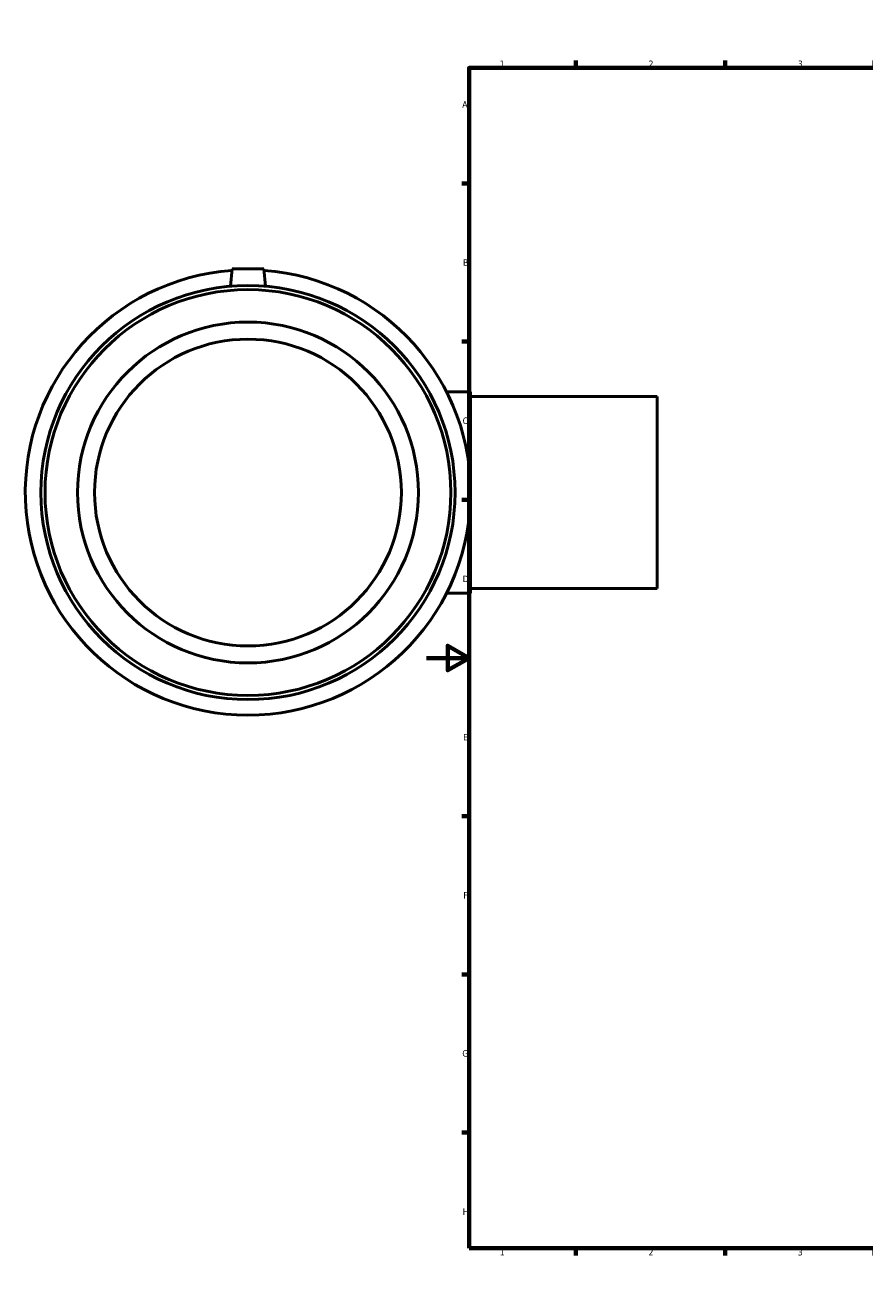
# Model space of a CAD drawing. Header units: millimetres. Extents: x -353 to 1541, y -240 to 1217.
# Tile 1 of 7: x -188 to 206, y 0 to 594. Entities that reach past the tile are written whole.
import ezdxf

# ---------------------------------------------------------------- set-up
doc = ezdxf.new("R2010")
doc.units = ezdxf.units.MM
doc.layers.add('Border (ANSI)', color=7, linetype='Continuous', lineweight=70)
doc.layers.add('Visible (ANSI)', color=7, linetype='Continuous', lineweight=50)
doc.styles.add('Note Text (ANSI)', font='tahoma.ttf')

# ---------------------------------------------------------------- blocks, each defined once
blk = doc.blocks.new('Borders Default Border')
at = {"layer": 'Border (ANSI)'}
for p, q in [((70.08, 574), (70.08, 577.45)), ((140.17, 574), (140.17, 577.45)), ((210.25, 574), (210.25, 577.45)), ((280.33, 574), (280.33, 577.45)), ((350.42, 574), (350.42, 577.45)), ((490.58, 574), (490.58, 577.45)), ((560.67, 574), (560.67, 577.45)), ((630.75, 574), (630.75, 577.45)), ((700.83, 574), (700.83, 577.45)), ((770.92, 574), (770.92, 577.45)), ((20, 519.75), (16.55, 519.75)), ((821, 519.75), (824.45, 519.75)), ((20, 445.5), (16.55, 445.5)), ((821, 445.5), (824.45, 445.5)), ((20, 371.25), (16.55, 371.25)), ((821, 371.25), (824.45, 371.25)), ((20, 222.75), (16.55, 222.75)), ((821, 222.75), (824.45, 222.75)), ((20, 148.5), (16.55, 148.5)), ((821, 148.5), (824.45, 148.5)), ((20, 74.25), (16.55, 74.25)), ((821, 74.25), (824.45, 74.25)), ((70.08, 20), (70.08, 16.55)), ((140.17, 20), (140.17, 16.55)), ((210.25, 20), (210.25, 16.55)), ((280.33, 20), (280.33, 16.55)), ((350.42, 20), (350.42, 16.55)), ((490.58, 20), (490.58, 16.55)), ((560.67, 20), (560.67, 16.55)), ((630.75, 20), (630.75, 16.55)), ((700.83, 20), (700.83, 16.55)), ((770.92, 20), (770.92, 16.55))]:
    blk.add_line(p, q, dxfattribs=at)
at = {"layer": 'Border (ANSI)', "flags": 128}
for points in [[(420.5, 594), (420.5, 574), (414.73, 584), (426.27, 584), (420.5, 574)], [(20, 20), (20, 574), (821, 574), (821, 20), (20, 20)], [(0, 297), (20, 297), (10, 302.77), (10, 291.23), (20, 297)], [(841, 297), (821, 297), (831, 302.77), (831, 291.23), (821, 297)], [(420.5, 0), (420.5, 20), (414.73, 10), (426.27, 10), (420.5, 20)]]:
    blk.add_lwpolyline(points, dxfattribs=at)
at = {"layer": 'Border (ANSI)', "color": 230, "true_color": 0xff0080, "attachment_point": 7, "style": 'Note Text (ANSI)'}
for s, insert, char_height in [('1', (34.35, 574.4), 3.05), ('2', (104.2, 574.4), 3.05), ('3', (174.26, 574.34), 3.05), ('4', (244.23, 574.4), 3.05), ('5', (314.48, 574.34), 3.05), ('6', (384.49, 574.34), 3.05), ('7', (454.6, 574.4), 3.05), ('8', (524.63, 574.33), 3.05), ('9', (594.7, 574.34), 3.05), ('10', (663.96, 574.34), 3.048), ('11', (734.04, 574.4), 3.048), ('12', (804.13, 574.4), 3.048), ('A', (16.78, 555.35), 3.05), ('A', (821.63, 555.35), 3.05), ('B', (17.15, 481.1), 3.05), ('B', (821.99, 481.1), 3.05), ('C', (16.95, 406.8), 3.05), ('C', (821.8, 406.8), 3.05), ('D', (16.96, 332.6), 3.05), ('D', (821.81, 332.6), 3.05), ('E', (17.21, 258.35), 3.05), ('E', (822.05, 258.35), 3.05), ('F', (17.29, 184.1), 3.05), ('F', (822.14, 184.1), 3.05), ('G', (16.81, 109.79), 3.05), ('G', (821.66, 109.79), 3.05), ('H', (16.97, 35.6), 3.05), ('H', (821.81, 35.6), 3.05), ('1', (34.35, 16.55), 3.05), ('2', (104.2, 16.55), 3.05), ('3', (174.26, 16.49), 3.05), ('4', (244.23, 16.55), 3.05), ('5', (314.48, 16.49), 3.05), ('6', (384.49, 16.49), 3.05), ('7', (454.6, 16.55), 3.05), ('8', (524.63, 16.48), 3.05), ('9', (594.7, 16.49), 3.05), ('10', (663.96, 16.49), 3.048), ('11', (734.04, 16.55), 3.048), ('12', (804.13, 16.55), 3.048)]:
    blk.add_mtext(s, dxfattribs=dict(at, insert=insert, char_height=char_height))

msp = doc.modelspace()

# ---------------------------------------------------------------- linework, layer by layer
at = {"layer": 'Visible (ANSI)'}
for p, q in [((-91.291, 479.677), (-92.006, 471.515)), ((-76.291, 479.677), (-91.291, 479.677)), ((-76.291, 479.677), (-75.577, 471.515)), ((20.709, 421.927), (9.416, 421.927)), ((20.709, 421.927), (20.709, 327.427)), ((108.209, 419.677), (20.709, 419.677)), ((108.209, 329.677), (108.209, 419.677)), ((20.709, 327.427), (9.416, 327.427)), ((108.209, 329.677), (20.709, 329.677))]:
    msp.add_line(p, q, dxfattribs=at)
for radius in [97.185, 95.241, 80, 72]:
    msp.add_circle((-83.791, 374.677), radius, dxfattribs=at)
msp.add_arc((-83.791, 374.677), 104.5, 94.152919, 85.847081, dxfattribs=at)

# ---------------------------------------------------------------- block references
msp.add_blockref('Borders Default Border', (0, 0))

doc.saveas('drawing.dxf')
